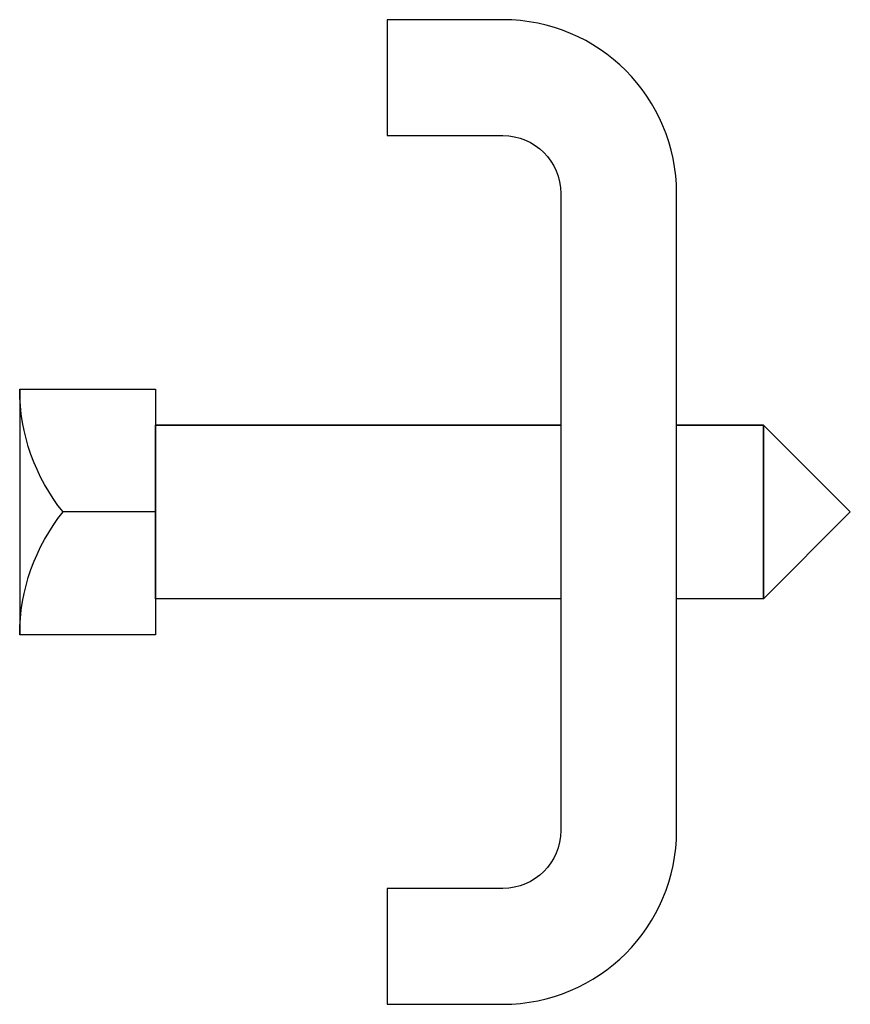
# Model space of a CAD drawing. Extents: x 11 to 205, y 109 to 170.
import ezdxf

# ---------------------------------------------------------------- set-up
doc = ezdxf.new("R2010")
doc.units = 0
doc.header["$MEASUREMENT"] = 0
doc.layers.get('0').update_dxf_attribs({"linetype": 'CONTINUOUS'})

msp = doc.modelspace()

# ---------------------------------------------------------------- linework, layer by layer
at = {"color": 7}
for p, q in [((154.256, 147.245), (154.256, 132.155)), ((187.511, 145.038), (162.598, 145.038)), ((199.967, 145.038), (194.629, 145.038)), ((162.598, 139.7), (156.925, 139.7)), ((187.511, 134.361), (162.598, 134.361)), ((199.967, 134.361), (194.629, 134.361))]:
    msp.add_line(p, q, dxfattribs=at)
for points in [[(187.511, 134.361), (162.598, 134.361), (162.598, 145.038), (187.511, 145.038)], [(199.967, 134.361), (194.629, 134.361), (194.629, 145.038), (199.967, 145.038)], [(199.967, 134.361), (199.967, 145.038), (205.306, 139.7)]]:
    msp.add_lwpolyline(points, close=True, dxfattribs=at)
for points, knots in [([(183.952, 169.951), (189.849, 169.951), (194.629, 165.171), (194.629, 159.274), (194.629, 159.274), (194.629, 120.126), (194.629, 120.126), (194.629, 114.229), (189.849, 109.449), (183.952, 109.449), (183.952, 109.449), (176.834, 109.449), (176.834, 109.449), (176.834, 109.449), (176.834, 116.567), (176.834, 116.567), (176.834, 116.567), (183.952, 116.567), (183.952, 116.567), (185.917, 116.567), (187.511, 118.16), (187.511, 120.126), (187.511, 120.126), (187.511, 159.274), (187.511, 159.274), (187.511, 161.24), (185.917, 162.833), (183.952, 162.833), (183.952, 162.833), (176.834, 162.833), (176.834, 162.833), (176.834, 162.833), (176.834, 169.951), (176.834, 169.951), (176.834, 169.951), (183.952, 169.951), (183.952, 169.951)], [0, 0, 0, 0, 1, 1, 1, 2, 2, 2, 3, 3, 3, 4, 4, 4, 5, 5, 5, 6, 6, 6, 7, 7, 7, 8, 8, 8, 9, 9, 9, 10, 10, 10, 11, 11, 11, 12, 12, 12, 12]), ([(154.256, 132.155), (154.256, 132.155), (162.598, 132.155), (162.598, 132.155), (162.598, 132.155), (162.598, 147.245), (162.598, 147.245), (162.598, 147.245), (154.256, 147.245), (154.256, 147.245), (154.256, 144.499), (155.198, 141.835), (156.925, 139.7), (155.198, 137.565), (154.256, 134.901), (154.256, 132.155)], [0, 0, 0, 0, 1, 1, 1, 2, 2, 2, 3, 3, 3, 4, 4, 4, 5, 5, 5, 5])]:
    msp.add_open_spline(points, degree=3, knots=knots, dxfattribs=at)

doc.saveas('drawing.dxf')
